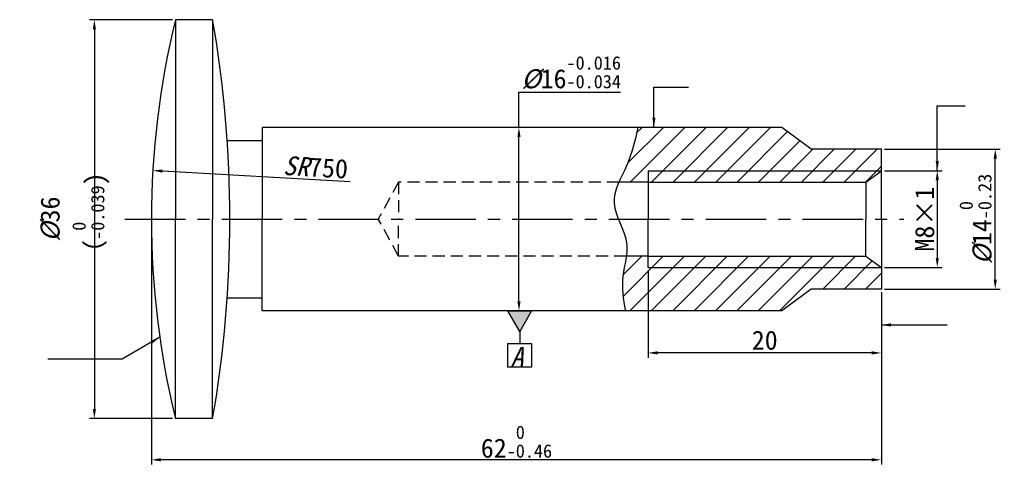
# Model space of a CAD drawing. Header units: millimetres. Extents: x 35 to 242, y 278 to 372.
import ezdxf

# ---------------------------------------------------------------- set-up
doc = ezdxf.new("R2010")
doc.units = ezdxf.units.MM
doc.header["$PDSIZE"] = -1
doc.linetypes.add('CENTERX2', pattern=[20.32, 12.7, -2.54, 2.54, -2.54])
doc.linetypes.add('HIDDEN', pattern=[1.905, 1.27, -0.635])
doc.layers.add('中心线', color=7, linetype='CENTERX2')
doc.layers.add('虚线', color=7, linetype='HIDDEN')
doc.layers.add('粗实线', color=7, linetype='Continuous', lineweight=30)
doc.styles.get("Standard").update_dxf_attribs({"font": '仿宋_GB2312.ttf'})
doc.dimstyles.new('ISO-25', dxfattribs={"dimtxt": 4, "dimasz": 2, "dimexe": 1, "dimexo": 0.625, "dimtad": 1, "dimtoh": 1, "dimdec": 0, "dimdsep": 46, "dimtxsty": 'Standard', "dimcen": 2.5, "dimadec": 0, "dimazin": 0, "dimtfac": 1, "dimtdec": 0, "dimtmove": 0, "dimatfit": 3, "dimfxl": 1, "dimarcsym": 0})

# ---------------------------------------------------------------- blocks, each defined once
blk = doc.blocks.new('*D6')
at = {"color": 0, "lineweight": -2, "transparency": 16777216}
for p, q in [((67.22, 372.48), (49.85, 372.48)), ((50.85, 370.48), (50.85, 290.88)), ((67.22, 288.88), (49.85, 288.88))]:
    blk.add_line(p, q, dxfattribs=at)
at = {"color": 0, "transparency": 16777216}
for points in [[(50.51, 370.48), (51.18, 370.48), (50.85, 372.48)], [(50.51, 290.88), (51.18, 290.88), (50.85, 288.88)]]:
    blk.add_solid(points, dxfattribs=at)
at = {"layer": 'Defpoints', "color": 0, "transparency": 16777216}
for p in [(67.85, 372.48), (50.85, 288.88), (67.85, 288.88)]:
    blk.add_point(p, dxfattribs=at)
at = {"color": 0, "transparency": 16777216, "insert": (46.78, 330.68), "char_height": 4, "width": 9.0162, "attachment_point": 5, "rotation": 90}
blk.add_mtext('{\\fFangSong_GB2312|b0|i1|c134|p49;%%C}36（{\\H0.7x;\\S 0^ -0.039;})', dxfattribs=at)
blk = doc.blocks.new('*D7')
at = {"color": 0, "lineweight": -2, "transparency": 16777216}
blk.add_line((104.53, 338.48), (65.13, 340.75), dxfattribs=at)
at = {"color": 0, "transparency": 16777216}
blk.add_solid([(65.15, 341.09), (65.11, 340.42), (63.13, 340.87)], dxfattribs=at)
at = {"layer": 'Defpoints', "color": 0, "transparency": 16777216}
for p in [(63.13, 340.87), (239.79, 330.68)]:
    blk.add_point(p, dxfattribs=at)
at = {"color": 0, "transparency": 16777216, "insert": (97.29, 341.53), "char_height": 4, "attachment_point": 5, "rotation": 356.6995}
blk.add_mtext('{\\fFangSong_GB2312|b0|i1|c134|p49;SR}750', dxfattribs=at)
blk = doc.blocks.new('*D8')
at = {"color": 0, "lineweight": -2, "transparency": 16777216}
for p, q in [((139.98, 349.92), (139.98, 357.32)), ((139.98, 357.32), (161.27, 357.32)), ((139.97, 349.92), (138.98, 349.92)), ((139.98, 313.44), (139.98, 347.92)), ((139.97, 311.44), (138.98, 311.44))]:
    blk.add_line(p, q, dxfattribs=at)
at = {"color": 0, "transparency": 16777216}
for points in [[(139.65, 347.92), (140.31, 347.92), (139.98, 349.92)], [(139.65, 313.44), (140.31, 313.44), (139.98, 311.44)]]:
    blk.add_solid(points, dxfattribs=at)
at = {"layer": 'Defpoints', "color": 0, "transparency": 16777216}
for p in [(140.6, 349.92), (139.98, 311.44), (140.6, 311.44)]:
    blk.add_point(p, dxfattribs=at)
at = {"color": 0, "transparency": 16777216, "insert": (150.94, 361.38), "char_height": 4, "width": 10.613, "attachment_point": 5}
blk.add_mtext('{\\fFangSong_GB2312|b0|i1|c134|p49;%%C}16{\\H0.7x;\\S-0.016^ -0.034;}', dxfattribs=at)
blk = doc.blocks.new('*D9')
at = {"color": 0, "lineweight": -2, "transparency": 16777216}
for p, q in [((167.09, 319.91), (167.09, 301.63)), ((216.05, 315.36), (216.05, 301.63)), ((214.05, 302.63), (169.09, 302.63))]:
    blk.add_line(p, q, dxfattribs=at)
at = {"color": 0, "transparency": 16777216}
for points in [[(169.09, 302.97), (169.09, 302.3), (167.09, 302.63)], [(214.05, 302.97), (214.05, 302.3), (216.05, 302.63)]]:
    blk.add_solid(points, dxfattribs=at)
at = {"layer": 'Defpoints', "color": 0, "transparency": 16777216}
for p in [(167.09, 320.54), (216.05, 315.99), (167.09, 302.63)]:
    blk.add_point(p, dxfattribs=at)
at = {"color": 0, "transparency": 16777216, "insert": (191.57, 305.26), "char_height": 4, "attachment_point": 5}
blk.add_mtext('20', dxfattribs=at)
blk = doc.blocks.new('*D10')
at = {"color": 0, "lineweight": -2, "transparency": 16777216}
for p, q in [((62.84, 330.06), (62.84, 279.22)), ((216.05, 315.36), (216.05, 279.22)), ((214.05, 280.22), (64.84, 280.22))]:
    blk.add_line(p, q, dxfattribs=at)
at = {"color": 0, "transparency": 16777216}
for points in [[(64.84, 280.56), (64.84, 279.89), (62.84, 280.22)], [(214.05, 280.56), (214.05, 279.89), (216.05, 280.22)]]:
    blk.add_solid(points, dxfattribs=at)
at = {"layer": 'Defpoints', "color": 0, "transparency": 16777216}
for p in [(62.84, 330.68), (216.05, 315.99), (62.84, 280.22)]:
    blk.add_point(p, dxfattribs=at)
at = {"color": 0, "transparency": 16777216, "insert": (139.45, 283.99), "char_height": 4, "attachment_point": 5}
blk.add_mtext('62{\\H0.7x;\\S 0^ -0.46;}', dxfattribs=at)
blk = doc.blocks.new('*D11')
at = {"color": 0, "lineweight": -2, "transparency": 16777216}
for p, q in [((216.68, 340.83), (228.79, 340.83)), ((227.79, 338.83), (227.79, 322.54)), ((216.68, 320.54), (228.79, 320.54))]:
    blk.add_line(p, q, dxfattribs=at)
at = {"color": 0, "transparency": 16777216}
for points in [[(227.46, 338.83), (228.12, 338.83), (227.79, 340.83)], [(227.46, 322.54), (228.12, 322.54), (227.79, 320.54)]]:
    blk.add_solid(points, dxfattribs=at)
at = {"layer": 'Defpoints', "color": 0, "transparency": 16777216}
for p in [(216.05, 340.83), (216.05, 320.54), (227.79, 320.54)]:
    blk.add_point(p, dxfattribs=at)
at = {"color": 0, "transparency": 16777216, "insert": (225.16, 330.68), "char_height": 4, "attachment_point": 5, "rotation": 90}
blk.add_mtext('M8×1', dxfattribs=at)
blk = doc.blocks.new('*D12')
at = {"color": 0, "lineweight": -2, "transparency": 16777216}
for p, q in [((216.68, 345.37), (240.96, 345.37)), ((239.96, 317.99), (239.96, 343.37)), ((216.68, 315.99), (240.96, 315.99))]:
    blk.add_line(p, q, dxfattribs=at)
at = {"color": 0, "transparency": 16777216}
for points in [[(239.63, 343.37), (240.3, 343.37), (239.96, 345.37)], [(239.63, 317.99), (240.3, 317.99), (239.96, 315.99)]]:
    blk.add_solid(points, dxfattribs=at)
at = {"layer": 'Defpoints', "color": 0, "transparency": 16777216}
for p in [(216.05, 345.37), (239.96, 345.37), (216.05, 315.99)]:
    blk.add_point(p, dxfattribs=at)
at = {"color": 0, "transparency": 16777216, "insert": (235.9, 330.68), "char_height": 4, "attachment_point": 5, "rotation": 90}
blk.add_mtext('{\\fFangSong_GB2312|b0|i1|c134|p49;%%C}14{\\H0.7x;\\S 0^ -0.23;}', dxfattribs=at)

msp = doc.modelspace()

# ---------------------------------------------------------------- hatches: boundary and pattern name
h = msp.add_hatch()
h.set_pattern_fill('ANSI31', color=256)
edge = h.paths.add_edge_path()
edge.add_line((195.14, 349.92), (164.91, 349.92))
edge.add_spline(control_points=[(164.91, 349.92), (164.4, 347.21), (163.42, 343.36), (161.48, 339.58), (161, 338.46)], knot_values=[5.258136, 5.258136, 5.258136, 5.258136, 13.607452, 17.147729, 17.147729, 17.147729, 17.147729], degree=3, periodic=0)
edge.add_line((161, 338.46), (167.09, 338.46))
edge.add_line((167.09, 338.46), (167.09, 340.83))
edge.add_line((167.09, 340.83), (216.05, 340.83))
edge.add_line((216.05, 340.83), (216.05, 345.37))
edge.add_line((216.05, 345.37), (201.33, 345.37))
edge.add_line((201.33, 345.37), (195.14, 349.92))
h.paths.add_polyline_path([(216.05, 340.83), (167.09, 340.83), (167.09, 338.46), (212.77, 338.46)], flags=17)
edge = h.paths.add_edge_path()
edge.add_line((216.05, 320.54), (167.09, 320.54))
edge.add_line((167.09, 320.54), (167.09, 322.9))
edge.add_line((167.09, 322.9), (162.5, 322.9))
edge.add_spline(control_points=[(162.5, 322.9), (162.32, 321.51), (161.37, 317.64), (161.79, 313.85), (162.36, 311.44)], knot_values=[33.404108, 33.404108, 33.404108, 33.404108, 37.587356, 44.971747, 44.971747, 44.971747, 44.971747], degree=3, periodic=0)
edge.add_line((162.36, 311.44), (195.14, 311.44))
edge.add_line((195.14, 311.44), (201.33, 315.99))
edge.add_line((201.33, 315.99), (216.05, 315.99))
edge.add_line((216.05, 315.99), (216.05, 320.54))
h.paths.add_polyline_path([(212.77, 322.9), (167.09, 322.9), (167.09, 320.54), (216.05, 320.54)], flags=17)
h = msp.add_hatch(color=5)
h.dxf.hatch_style = 1
h.paths.add_polyline_path([(142.63, 311.44), (137.63, 311.44), (140.13, 307.11)])

# ---------------------------------------------------------------- linework, layer by layer
for p, q in [((167.09, 340.83), (216.05, 340.83)), ((167.09, 320.54), (216.05, 320.54))]:
    msp.add_line(p, q)
at = {"color": 5}
for p, q in [((137.63, 311.44), (142.63, 311.44)), ((140.13, 307.11), (137.63, 311.44)), ((142.63, 311.44), (140.13, 307.11)), ((140.13, 307.11), (140.13, 304.61))]:
    msp.add_line(p, q, dxfattribs=at)
msp.add_lwpolyline([(137.63, 304.61), (142.63, 304.61), (142.63, 299.61), (137.63, 299.61)], close=True, dxfattribs=at)
msp.add_open_spline([(164.91, 349.92), (164.4, 347.21), (163.03, 341.83), (158.12, 333.89), (163.85, 326.38), (161.26, 318.61), (161.79, 313.85), (162.36, 311.44)], degree=3, knots=[5.258136, 5.258136, 5.258136, 5.258136, 13.607452, 21.859436, 30.465823, 37.587356, 44.971747, 44.971747, 44.971747, 44.971747])
at = {"layer": '中心线'}
msp.add_line((57.27, 330.68), (220.75, 330.68), dxfattribs=at)
at = {"layer": '粗实线'}
for p, q in [((75.68, 372.48), (67.85, 372.48)), ((67.85, 372.48), (67.85, 330.68)), ((75.68, 372.48), (75.68, 330.68)), ((195.14, 349.92), (86.06, 349.92)), ((86.06, 349.92), (86.06, 330.68)), ((201.33, 345.37), (195.14, 349.92)), ((78.73, 347.19), (86.06, 347.19)), ((216.05, 345.37), (201.33, 345.37)), ((216.05, 330.68), (216.05, 345.37)), ((167.09, 340.83), (167.09, 330.68)), ((212.77, 338.46), (216.05, 340.83)), ((167.09, 338.46), (161, 338.46)), ((167.09, 338.46), (212.77, 338.46)), ((212.77, 338.46), (212.77, 330.68)), ((67.85, 288.88), (67.85, 330.68)), ((75.68, 288.88), (75.68, 330.68)), ((86.06, 311.44), (86.06, 330.68)), ((167.09, 320.54), (167.09, 330.68)), ((212.77, 322.9), (212.77, 330.68)), ((216.05, 330.68), (216.05, 315.99)), ((167.09, 322.9), (162.5, 322.9)), ((167.09, 322.9), (212.77, 322.9)), ((212.77, 322.9), (216.05, 320.54)), ((78.73, 314.17), (86.06, 314.17)), ((201.33, 315.99), (195.14, 311.44)), ((216.05, 315.99), (201.33, 315.99)), ((195.14, 311.44), (86.06, 311.44)), ((75.68, 288.88), (67.85, 288.88))]:
    msp.add_line(p, q, dxfattribs=at)
for centre, radius, start, end in [((239.79, 330.68), 176.95, 166.3353, 193.6647), ((-164.5, 330.68), 243.79, 350.1268, 9.8732)]:
    msp.add_arc(centre, radius, start, end, dxfattribs=at)
at = {"layer": '虚线', "ltscale": 2}
for p, q in [((114.69, 338.46), (110.45, 330.68)), ((114.69, 338.46), (114.69, 330.68)), ((161, 338.46), (114.69, 338.46)), ((114.69, 322.9), (110.45, 330.68)), ((114.69, 322.9), (114.69, 330.68)), ((162.5, 322.9), (114.69, 322.9))]:
    msp.add_line(p, q, dxfattribs=at)

# ---------------------------------------------------------------- texts
at = {"color": 5, "insert": (138.23, 303.84), "char_height": 4, "attachment_point": 1}
msp.add_mtext_dynamic_manual_height_columns('{\\fFangSong_GB2312|b0|i1|c134|p49;A}', width=11.5916, gutter_width=17.5, heights=[0], dxfattribs=at)

# ---------------------------------------------------------------- dimensions: what is measured, and where the dimension line sits
for base, p1, p2, text, picture, middle in [((50.85, 288.88), (67.85, 372.48), (67.85, 288.88), '{\\fFangSong_GB2312|b0|i1|c134|p49;%%C}36（{\\H0.7x;\\S 0^ -0.039;})', '*D6', (46.78, 330.68)), ((239.96, 345.37), (216.05, 315.99), (216.05, 345.37), '{\\fFangSong_GB2312|b0|i1|c134|p49;%%C}14{\\H0.7x;\\S 0^ -0.23;}', '*D12', (235.9, 330.68)), ((227.79, 320.54), (216.05, 340.83), (216.05, 320.54), 'M8×1', '*D11', (225.16, 330.68))]:
    dim = msp.add_linear_dim(base=base, p1=p1, p2=p2, angle=90, text=text, dimstyle='ISO-25')
    dim.commit()
    dim.dimension.update_dxf_attribs({"geometry": picture, "text_midpoint": middle})
dim = msp.add_linear_dim(base=(139.98, 311.44), p1=(140.6, 349.92), p2=(140.6, 311.44), angle=90, text='{\\fFangSong_GB2312|b0|i1|c134|p49;%%C}16{\\H0.7x;\\S-0.016^ -0.034;}', dimstyle='ISO-25')
dim.commit()
dim.dimension.update_dxf_attribs({"geometry": '*D8', "text_midpoint": (150.94, 357.32), "dimtype": 160})
dim = msp.add_radius_dim(center=(239.79, 330.68), mpoint=(63.13, 340.87), text='{\\fFangSong_GB2312|b0|i1|c134|p49;SR}750', dimstyle='ISO-25')
dim.commit()
dim.dimension.update_dxf_attribs({"geometry": '*D7', "text_midpoint": (97.14, 338.91), "dimtype": 164})
for base, p2, text, picture, middle in [((62.84, 280.22), (62.84, 330.68), '62{\\H0.7x;\\S 0^ -0.46;}', '*D10', (139.45, 283.99)), ((167.09, 302.63), (167.09, 320.54), '20', '*D9', (191.57, 305.26))]:
    dim = msp.add_linear_dim(base=base, p1=(216.05, 315.99), p2=p2, text=text, dimstyle='ISO-25')
    dim.commit()
    dim.dimension.update_dxf_attribs({"geometry": picture, "text_midpoint": middle})

# ---------------------------------------------------------------- leaders
at = {"color": 5}
for points in [[(168.31, 349.92), (168.31, 358.36), (175.54, 358.36)], [(227.79, 340.83), (227.79, 354.46), (233.65, 354.46)], [(216.05, 308.5), (229.86, 308.5)], [(64.58, 305.9), (56.7, 301.35), (41.06, 301.35)]]:
    msp.add_leader(points, dimstyle='ISO-25', override={"dimgap": 0.625, "dimtad": 0}, dxfattribs=at)

doc.saveas('drawing.dxf')
